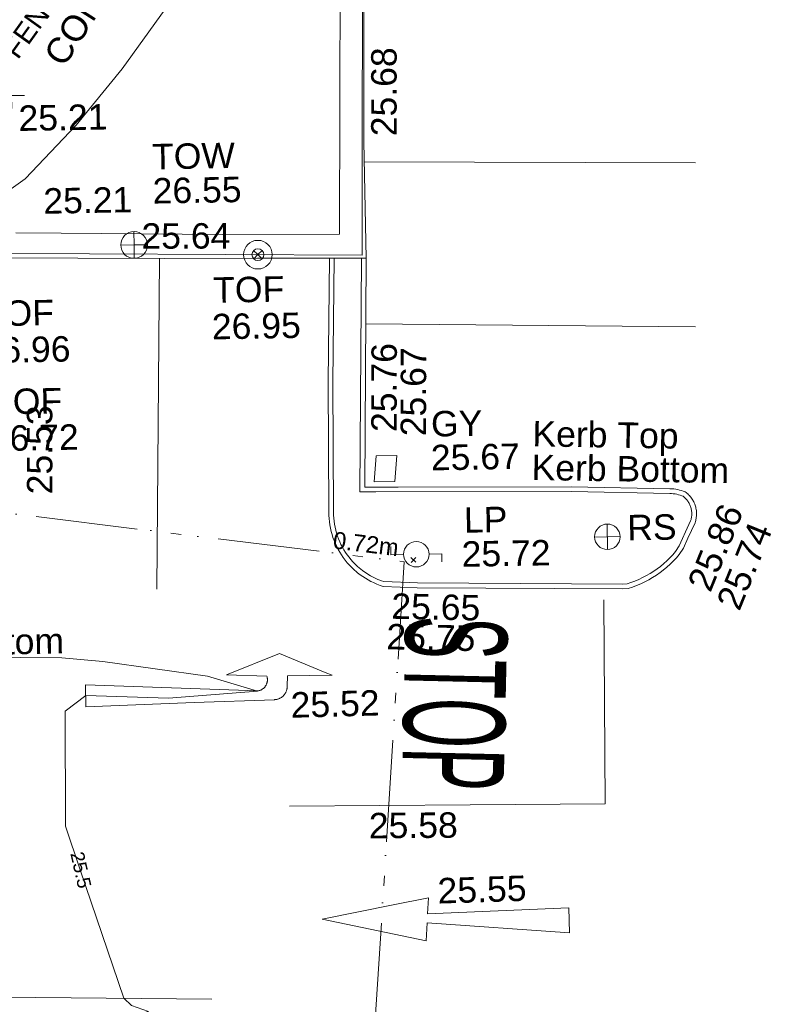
# Model space of a CAD drawing. Header units: millimetres. Extents: x -290717 to 520720, y -103372 to 287762.
# Tile 212 of 256: x -6642 to 4420, y -46039 to -31526. Entities that reach past the tile are written whole.
import ezdxf

# ---------------------------------------------------------------- set-up
doc = ezdxf.new("R2010")
doc.units = ezdxf.units.MM
doc.linetypes.add('IMPORT-UG_ELEC_STREET LIGHTING_QLB2 _2_', pattern=[2700, 1500, -300.0000000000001, 0, -250, 150, -300.0000000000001, 0, -200])
for name, color, linetype, lineweight, true_color in [('00__TOPO__TOP_OF_FENCE_SYMBOL', 7, 'Continuous', 9, 0x666666), ('00_TOPO_FENCE_2D', 7, 'Continuous', 9, 0x3f7f4f), ('00_TOPO_FOOTPATH', 7, 'Continuous', 9, 0xa50000), ('00_TOPO_FURN_LAMP_POST', 7, 'Continuous', 9, 0x666666), ('00_TOPO_FURN_SIGN', 7, 'Continuous', 9, 0x666666), ('00_TOPO_LEVEL_SPOT', 7, 'Continuous', 9, 0x666666), ('00_TOPO_TOP_OF_FENCE', 7, 'Continuous', 9, 0x666666), ('00_TOPO_TOP_OF_WALL', 7, 'Continuous', 9, 0x666666), ('00_TOPO_WALL', 7, 'Continuous', 9, 0x7c00a5), ('00_UAV_FURN_LAMP_POST', 7, 'Continuous', 9, 0xa50000), ('00_UAV_FURN_SIGN', 6, 'Continuous', 9, 0xff00ff), ('00_UAV_KERB_BOTTOM', 1, 'Continuous', 9, 0xff0000), ('00_UAV_KERB_TOP', 7, 'Continuous', 9, 0xa500a5), ('00_UAV_ROAD_MARKING_WHITE_CONTINUOUS', 7, 'Continuous', 9, 0x999999), ('00_UAV_ROAD_MARKING_YELLOW_CONTINUOUS', 40, 'Continuous', 9, 0xffbf00), ('00_UAV_SERV_GULLY', 7, 'Continuous', 9, 0x5252a5), ('00_UAV_WALL', 7, 'Continuous', 9, 0x7c00a5), ('01_DTM_CONTOUR_MNR', 7, 'Continuous', 9, 0xa5a552), ('01_DTM_CONTOUR_MNR_LABELS', 7, 'Continuous', 9, 0xa5a552), ('12333-PUM-2D-U-0001-C01 - Rev2_REVIT IMPORT_dwg', 7, 'Continuous', 9, 0x767676), ('FENCE_TXT', 7, 'Continuous', 9, 0xa55200), ('PUM-ELECTRIC-SL-QLB2', 7, 'IMPORT-UG_ELEC_STREET LIGHTING_QLB2 _2_', 9, 0xff7f7f)]:
    doc.layers.add(name, color=color, linetype=linetype, lineweight=lineweight, true_color=true_color)
for name, color, linetype, lineweight in [('00_TOPO_SURVEY_TEXT', 7, 'Continuous', 9), ('00_UAV_ROAD_TEXT', 7, 'Continuous', 9), ('GEN-TEXT', 7, 'Continuous', 9)]:
    doc.layers.add(name, color=color, linetype=linetype, lineweight=lineweight)
doc.styles.add('Arial_1', font='arial.ttf', dxfattribs={"height": 250})
doc.styles.add('Arial_3', font='arial.ttf', dxfattribs={"height": 299.9999999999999})
doc.styles.add('Swis721 Lt BT_1', font='swissl.ttf', dxfattribs={"height": 200})
doc.styles.add('Swis721 Lt BT_2', font='swissl.ttf', dxfattribs={"height": 375})
doc.styles.add('Swis721 Lt BT_7', font='swissl.ttf', dxfattribs={"width": 0.4500000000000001, "height": 1500})

# ---------------------------------------------------------------- blocks, each defined once
blk = doc.blocks.new('12333-PUM-2D-U-0001-C01 - Rev2_REVIT IMPORT_dwg_MM-2077200-Site Location Plan Existing')
at = {"layer": '00_TOPO_LEVEL_SPOT', "color": 254, "true_color": 0xcccccc, "flags": 128}
for points in [[(500.0000000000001, 0), (0, 0), (0, 500.0000000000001)], [(0, -500.0000000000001), (0, 0), (-500.0000000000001, 0)]]:
    blk.add_lwpolyline(points, dxfattribs=at)
blk = doc.blocks.new('12333-PUM-2D-U-0001-C01 - Rev2_REVIT IMPORT_dwg_MSL_Node_LineworkTOF-2077201-Site Location Plan Existing')
at = {"layer": '00__TOPO__TOP_OF_FENCE_SYMBOL', "color": 254, "true_color": 0xcccccc, "flags": 128}
for points in [[(165.3591892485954, 165.3591892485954), (0, 0), (-165.3591892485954, 165.3591892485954)], [(165.3591892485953, -165.3591892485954), (0, 0), (-165.3591892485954, -165.3591892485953)]]:
    blk.add_lwpolyline(points, dxfattribs=at)
at = {"layer": '00__TOPO__TOP_OF_FENCE_SYMBOL', "color": 254, "true_color": 0xcccccc}
for radius in [562.5594001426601, 233.853208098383]:
    blk.add_circle((0, 0), radius, dxfattribs=at)
blk = doc.blocks.new('12333-PUM-2D-U-0001-C01 - Rev2_REVIT IMPORT_dwg_TOW-2077202-Site Location Plan Existing')
at = {"layer": '00_TOPO_TOP_OF_WALL', "color": 254, "true_color": 0xcccccc, "flags": 128}
for points in [[(0, 525.0554400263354), (0, 0), (-525.0554401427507, 0)], [(525.0554401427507, 0), (0, 0), (0, -525.0554400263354)]]:
    blk.add_lwpolyline(points, dxfattribs=at)
at = {"layer": '00_TOPO_TOP_OF_WALL', "color": 254, "true_color": 0xcccccc}
blk.add_circle((0, 0), 525.0554401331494, dxfattribs=at)
blk = doc.blocks.new('12333-PUM-2D-U-0001-C01 - Rev2_REVIT IMPORT_dwg_MSL_Lamp_Post_SYM-2077240-Site Location Plan Existing')
at = {"layer": '00_TOPO_FURN_LAMP_POST', "color": 254, "true_color": 0xcccccc, "flags": 128}
for points in [[(-500.1060478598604, 0), (-1000.212095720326, 0), (-1000.212095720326, 316.7338303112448)], [(500.1060478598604, 0), (1000.21209571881, 0), (1000.21209571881, -316.7338303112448)]]:
    blk.add_lwpolyline(points, dxfattribs=at)
at = {"layer": '00_TOPO_FURN_LAMP_POST', "color": 254, "true_color": 0xcccccc}
blk.add_circle((0, 0), 500.1060478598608, dxfattribs=at)
blk = doc.blocks.new('12333-PUM-2D-U-0001-C01 - Rev2_REVIT IMPORT_dwg_MSL_RoadSign_SYM-2077242-Site Location Plan Existing')
at = {"layer": '00_TOPO_FURN_SIGN', "color": 254, "true_color": 0xcccccc}
for p, q in [((-0.2287617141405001, -500.0000000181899), (-0.2287617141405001, 499.9999999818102)), ((-500.2287617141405, 0), (499.7712382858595, 0))]:
    blk.add_line(p, q, dxfattribs=at)
blk.add_circle((-0.2287617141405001, 0), 500.0000000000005, dxfattribs=at)
blk = doc.blocks.new('12333-PUM-2D-U-0001-C01 - Rev2_REVIT IMPORT_dwg_MGS62954_T2_Galway_ITM_3d_Rev1-2077680-Site Location Plan Existing')
at = {"layer": '00_TOPO_FENCE_2D', "color": 254, "true_color": 0xcccccc, "flags": 128}
blk.add_lwpolyline([(533902948.7438098, 725542172.8002026), (533900153.5282566, 725542340.329408), (533899753.0120585, 725520459.3475239), (533893723.5134206, 725520593.1679102), (533893691.0967346, 725519041.971383), (533893689.6295341, 725518971.7632015), (533893631.0029881, 725516166.377903), (533882627.5718876, 725516344.970739), (533882619.3324398, 725516345.1044707), (533880070.9828296, 725516386.4658406), (533879974.9136089, 725510994.8760719), (533879974.3213546, 725510961.6376125), (533879864.3060461, 725504787.3665131)], dxfattribs=at)
at = {"layer": '00_TOPO_FOOTPATH', "color": 254, "true_color": 0xcccccc, "flags": 128}
blk.add_lwpolyline([(533893659.8650233, 725520891.9326516), (533894230.0000001, 725521280.0000001), (533894810.0000002, 725521670.0000001), (533895572.9306952, 725522449.160215), (533896265.3548286, 725523269.3074124), (533897160.625759, 725524470.5105618), (533897731.8435122, 725525513.4660544), (533898323.9473415, 725526552.9147961), (533898678.4279717, 725527377.6542647), (533899136.625811, 725528400.4852687), (533899470.6652274, 725529440.442454), (533899603.2063895, 725529849.7569897)], dxfattribs=at)
at = {"layer": '00_TOPO_WALL', "color": 254, "true_color": 0xcccccc, "flags": 128}
blk.add_lwpolyline([(533894657.7046306, 725520875.2225811), (533895324.9494088, 725520858.753671), (533897702.9947582, 725520800.0588473), (533899426.0718925, 725520775.6691966), (533899541.5531454, 725526496.2125671), (533899633.2890419, 725531486.0619782), (533899729.1154457, 725536093.6587251), (533899815.5328317, 725540319.5527413), (533899889.2109225, 725542688.2207142), (533900258.425954, 725542671.5584918), (533901200.5230905, 725542636.9706442)], dxfattribs=at)
at = {"layer": '00_UAV_KERB_BOTTOM', "color": 254, "true_color": 0xcccccc, "flags": 128}
blk.add_lwpolyline([(533899270.6495088, 725520423.5926023), (533899220.3510653, 725518598.7650706), (533899197.3510653, 725516682.7650708), (533899197.3131486, 725516681.2193251), (533899197.174655, 725516633.4996667), (533899199.0345749, 725516585.816067), (533899202.889645, 725516538.2521794), (533899208.7331026, 725516490.8914468), (533899216.554696, 725516443.8169564), (533899226.3407037, 725516397.1112925), (533899238.0739576, 725516350.856393), (533899251.7338737, 725516305.1334046), (533899267.2964877, 725516260.0225407), (533899284.7344974, 725516215.6029415), (533899304.0173109, 725516171.952534), (533899325.1110994, 725516129.1478957), (533899347.9788573, 725516087.2641205), (533899372.5804667, 725516046.3746866), (533899398.8727682, 725516006.5513284), (533899426.809636, 725515967.8639094), (533899456.3420593, 725515930.3803), (533899487.4182284, 725515894.1662601), (533899519.983625, 725515859.2853209), (533899553.9811184, 725515825.7986752), (533899589.3510653, 725515793.7650707), (533899604.5088498, 725515780.834966), (533899641.7173601, 725515750.9566838), (533899680.1444049, 725515722.6627406), (533899719.7225697, 725515696.0027736), (533899760.3824215, 725515671.0235535), (533899798.5884212, 725515649.7021525), (533899802.0526288, 725515647.7689023), (533899844.660088, 725515626.2796166), (533899888.130051, 725515606.5933958), (533899932.386257, 725515588.7447764), (533899977.3510653, 725515572.7650708), (533900480.3510653, 725515543.7650707), (533903511.1038259, 725515474.2284054), (533903588.2597293, 725515478.5011309), (533903651.3070666, 725515497.9129119), (533903713.4862196, 725515519.9478137), (533903774.6881052, 725515544.56718), (533903834.8053542, 725515571.7278199), (533903893.7325006, 725515601.3820843), (533903951.3661662, 725515633.47795), (533904007.6052419, 725515667.9591091), (533904062.3510652, 725515704.7650706), (533904111.0118865, 725515740.3927636), (533904162.6337982, 725515781.4654094), (533904212.4904847, 725515824.6637287), (533904260.4944806, 725515869.911937), (533904306.5615703, 725515917.1306539), (533904350.6109369, 725515966.2370414), (533904412.4492909, 725516059.6441764), (533904482.1374184, 725516205.0205798), (533904590.3510653, 725516430.7650708), (533904595.9522122, 725516446.8293258), (533904600.7209547, 725516462.6382738), (533904604.823504, 725516478.6330489), (533904608.2526631, 725516494.7855911), (533904611.0024159, 725516511.0675629), (533904613.0679387, 725516527.4504002), (533904614.4456075, 725516543.9053621), (533904615.1330054, 725516560.4035813), (533904615.1289269, 725516576.9161135), (533904614.4333787, 725516593.4139909), (533904613.0475814, 725516609.8682703), (533904610.9739659, 725516626.2500854), (533904608.2161701, 725516642.5306967), (533904604.779032, 725516658.6815429), (533904600.6685817, 725516674.6742895), (533904595.8920303, 725516690.4808797), (533904590.4577574, 725516706.0735838), (533904584.3752967, 725516721.4250469), (533904577.6553186, 725516736.508337), (533904570.3096125, 725516751.296993), (533904562.3510653, 725516765.7650707), (533904553.6097478, 725516780.1765174), (533904544.4565004, 725516793.9199449), (533904534.7357666, 725516807.268019), (533904524.4646003, 725516820.1973227), (533904513.6610206, 725516832.685173), (533904502.3439806, 725516844.7096628), (533904490.533334, 725516856.249696), (533904478.249801, 725516867.2850286), (533904465.5149309, 725516877.7963002), (533904452.3510653, 725516887.7650706), (533904425.289602, 725516898.2904158), (533904398.0033544, 725516907.6031425), (533904370.3510652, 725516915.7650708), (533904344.3694562, 725516922.3054421), (533904316.1485445, 725516928.2085195), (533904287.7051921, 725516932.9246495), (533904259.0892985, 725516936.4455589), (533904230.3510653, 725516938.7650706), (533902779.3510653, 725516991.7650708), (533900225.4585781, 725517031.9970495), (533899732.3510653, 725517039.7650706), (533899813.6983145, 725520414.7649821)], dxfattribs=at)
at = {"layer": '00_UAV_KERB_TOP', "color": 254, "true_color": 0xcccccc, "flags": 128}
blk.add_lwpolyline([(533899340.6447324, 725520422.454783), (533899290.3394883, 725518597.3805186), (533899267.3407619, 725516681.4866226), (533899267.1786156, 725516634.7627962), (533899268.9242357, 725516590.00955), (533899272.5423961, 725516545.3686593), (533899278.026749, 725516500.9184387), (533899285.3676735, 725516456.7368695), (533899294.5522905, 725516412.9014611), (533899305.5644879, 725516369.489116), (533899318.3849456, 725516326.5759933), (533899332.9911729, 725516284.2373779), (533899349.357545, 725516242.547546), (533899367.4553502, 725516201.5796361), (533899387.2528387, 725516161.405519), (533899408.7152786, 725516122.0956742), (533899431.8050177, 725516083.7190647), (533899456.481549, 725516046.3430158), (533899482.7015811, 725516010.0330981), (533899510.4191155, 725515974.853011), (533899539.5855259, 725515940.864473), (533899570.1496446, 725515908.1271112), (533899602.057852, 725515876.6983579), (533899635.5707693, 725515846.3466147), (533899649.14739, 725515834.7652967), (533899684.4023402, 725515806.4557151), (533899720.4678847, 725515779.9005513), (533899757.6138083, 725515754.8789493), (533899795.7749448, 725515731.4348052), (533899834.8843462, 725515709.6092478), (533899874.8734014, 725515689.4405674), (533899900.5470937, 725515677.8137349), (533899915.6719562, 725515670.9641459), (533899957.2084359, 725515654.2123976), (533899991.3663413, 725515642.0732763), (533900483.1692765, 725515613.7188324), (533903509.9696497, 725515544.2728494), (533903575.8424134, 725515547.9207394), (533903629.3074722, 725515564.3822119), (533903688.7224774, 725515585.4375615), (533903747.2036588, 725515608.9624844), (533903804.6484209, 725515634.9157094), (533903860.9559858, 725515663.2517061), (533903916.0275711, 725515693.9207634), (533903969.7665624, 725515726.8690772), (533904022.1308954, 725515762.0739479), (533904068.5270755, 725515796.0435524), (533904117.9033897, 725515835.3295032), (533904165.5437182, 725515876.6074592), (533904211.4137166, 725515919.8441775), (533904255.4329135, 725515964.9638062), (533904295.0760437, 725516009.158106), (533904351.4148748, 725516094.2581847), (533904500.9368747, 725516406.1760311), (533904525.5720109, 725516457.567389), (533904529.35831, 725516468.4488124), (533904533.2801366, 725516481.4501334), (533904536.654084, 725516494.604279), (533904539.4742336, 725516507.8881725), (533904541.7356376, 725516521.2785094), (533904543.434329, 725516534.7517987), (533904544.5673276, 725516548.284403), (533904545.1326454, 725516561.8525819), (533904545.1292912, 725516575.4325327), (533904544.5572705, 725516589.000431), (533904543.417587, 725516602.5324744), (533904541.7122402, 725516616.0049223), (533904539.4442216, 725516629.3941401), (533904536.6175101, 725516642.676639), (533904533.2370648, 725516655.8291166), (533904529.3088165, 725516668.8284986), (533904524.8396558, 725516681.6519797), (533904519.8374239, 725516694.2770636), (533904514.3108963, 725516706.6816014), (533904508.2697679, 725516718.8438314), (533904501.6566795, 725516730.8659596), (533904494.5357547, 725516742.5944294), (533904487.0080996, 725516753.8970605), (533904479.0137423, 725516764.8745522), (533904470.5667079, 725516775.5076457), (533904461.6818151, 725516785.7776872), (533904452.3746512, 725516795.6666595), (533904442.6615443, 725516805.1572136), (533904432.5595341, 725516814.2327003), (533904422.0863432, 725516822.8771982), (533904417.8676973, 725516826.0719067), (533904401.2916846, 725516832.516181), (533904376.7808266, 725516840.8816742), (533904351.8913975, 725516848.2281086), (533904328.6530223, 725516854.0779237), (533904303.2517846, 725516859.3911989), (533904277.7015151, 725516863.6276333), (533904251.9962543, 725516866.7904174), (533904226.2557517, 725516868.867977), (533902777.521998, 725516921.785199), (533899894.0908344, 725516967.2084665), (533899660.6705405, 725516970.8855829), (533899743.7054081, 725520415.9027634)], dxfattribs=at)
at = {"layer": '00_UAV_ROAD_MARKING_WHITE_CONTINUOUS', "color": 254, "true_color": 0xcccccc}
for p, q in [((533899807.7897848, 725521834.0884924), (533904692.3510652, 725521735.7650707)), ((533896765.4260319, 725520464.6944778), (533896642.4030234, 725515590.9121255)), ((533904649.3510655, 725519317.7650708), (533899790.34088, 725519445.6930075))]:
    blk.add_line(p, q, dxfattribs=at)
at = {"layer": '00_UAV_ROAD_MARKING_WHITE_CONTINUOUS', "color": 254, "true_color": 0xcccccc, "flags": 128}
blk.add_lwpolyline([(533903224.549544, 725515319.0142174), (533903194.549544, 725512312.0142174), (533901203.7980354, 725512331.690747), (533898540.549544, 725512358.0142174)], dxfattribs=at)
for points in [[(533895565.4030231, 725514199.9121253), (533898101.4030231, 725514063.9121252), (533898108.3518088, 725514064.8922324), (533898115.2534568, 725514066.162465), (533898122.0958591, 725514067.7205942), (533898128.8670115, 725514069.5638868), (533898135.5550357, 725514071.6891088), (533898142.148198, 725514074.0925323), (533898148.6349322, 725514076.7699403), (533898155.0038583, 725514079.7166363), (533898157.403023, 725514080.9121253), (533898163.5908012, 725514084.2223574), (533898169.6345336, 725514087.7888029), (533898175.5236172, 725514091.605205), (533898181.2477209, 725514095.6648694), (533898186.7968025, 725514099.9606729), (533898192.1611269, 725514104.4850799), (533898197.3312835, 725514109.2301525), (533898202.2982019, 725514114.1875668), (533898207.0531686, 725514119.3486254), (533898211.5878415, 725514124.7042744), (533898215.8942655, 725514130.2451179), (533898219.9648857, 725514135.9614356), (533898223.7925605, 725514141.8431987), (533898227.3705754, 725514147.8800888), (533898230.6926529, 725514154.0615157), (533898233.752965, 725514160.3766342), (533898236.5461431, 725514166.8143663), (533898239.067287, 725514173.3634171), (533898241.3119734, 725514180.012298), (533898243.2762645, 725514186.7493443), (533898244.9567146, 725514193.5627373), (533898246.3503754, 725514200.4405235), (533898247.4548017, 725514207.3706374), (533898248.2680563, 725514214.3409209), (533898248.7887125, 725514221.3391458), (533898249.0158566, 725514228.3530347), (533898248.9490904, 725514235.3702834), (533898248.5885306, 725514242.3785806), (533898247.9348102, 725514249.3656319), (533898246.9890761, 725514256.3191792), (533898245.752987, 725514263.2270238), (533898244.2287117, 725514270.0770472), (533898242.4189242, 725514276.857232), (533897646.4030231, 725514306.9121252), (533898431.4030229, 725514610.9121252), (533899102.1518834, 725514320.600926), (533899205.4030231, 725514275.9121253), (533898547.403023, 725514278.9121255), (533898537.403023, 725514126.9121255), (533898537.3647547, 725514118.8321021), (533898536.9881636, 725514110.7607689), (533898536.2739106, 725514102.7122858), (533898535.2232487, 725514094.7007722), (533898533.8380209, 725514086.740283), (533898532.1206574, 725514078.8447841), (533898530.0741712, 725514071.0281266), (533898527.7021526, 725514063.3040236), (533898525.0087628, 725514055.6860256), (533898521.9987268, 725514048.1874975), (533898518.6773254, 725514040.821594), (533898515.0503854, 725514033.6012377), (533898511.1242697, 725514026.539095), (533898506.905866, 725514019.6475561), (533898502.4025749, 725514012.9387105), (533898497.6222968, 725514006.424328), (533898492.5734175, 725514000.1158369), (533898487.0860193, 725513993.827907), (533898481.5188989, 725513987.9716785), (533898475.7114284, 725513982.3537139), (533898469.673796, 725513976.983869), (533898463.416594, 725513971.8715637), (533898456.9507995, 725513967.0257674), (533898450.2877556, 725513962.4549811), (533898443.4391518, 725513958.1672235), (533898436.4170026, 725513954.1700166), (533898429.2336274, 725513950.4703733), (533898421.9016284, 725513947.0747836), (533898414.4338682, 725513943.9892046), (533898406.8434477, 725513941.2190495), (533898399.1436834, 725513938.7691783), (533898391.348083, 725513936.6438884), (533898383.470323, 725513934.8469088), (533898375.5242232, 725513933.3813919), (533898367.5237241, 725513932.2499084), (533898359.4828613, 725513931.4544438), (533898351.4157409, 725513930.9963932), (533898348.403023, 725513930.9121252), (533897161.4030229, 725513911.9121252), (533895565.4030231, 725513873.9121252)], [(533902635.5495441, 725510420.0142176), (533900542.5495442, 725510601.0142176), (533900519.5495443, 725510339.0142176), (533898992.5495443, 725510685.0142177), (533900043.841509, 725510876.5829759), (533900567.5495442, 725510972.0142179), (533900548.5495442, 725510735.0142176), (533902633.5495442, 725510787.0142176)]]:
    blk.add_lwpolyline(points, close=True, dxfattribs=at)
at = {"layer": '00_UAV_ROAD_MARKING_YELLOW_CONTINUOUS', "color": 254, "true_color": 0xcccccc, "flags": 128}
blk.add_lwpolyline([(533897347.5495442, 725509534.0142176), (533894753.5495442, 725509602.0142177), (533892349.6303622, 725509648.5280454)], dxfattribs=at)
at = {"layer": '00_UAV_SERV_GULLY', "color": 254, "true_color": 0xcccccc}
for p, q in [((533899872, 725517116.4), (533899910.1000001, 725517497.4)), ((533899910.1000001, 725517497.4), (533900214.9000001, 725517497.4000002)), ((533900214.9000001, 725517497.4000002), (533900176.8, 725517116.4)), ((533899872, 725517116.4), (533900176.8, 725517116.4))]:
    blk.add_line(p, q, dxfattribs=at)
at = {"layer": '00_UAV_WALL', "color": 254, "true_color": 0xcccccc, "flags": 128}
blk.add_lwpolyline([(533901200.5230905, 725542636.9706442), (533901786.4952061, 725542583.9448441), (533903034.3519866, 725542533.4820969), (533903017.8944718, 725542194.881997), (533903014.4952061, 725542124.9448441), (533901638.6535566, 725542192.9782804), (533900203.4952061, 725542263.9448442), (533900157.3982797, 725538701.7312901), (533900156.4952061, 725538631.9448441), (533900034.5347881, 725533703.2543718), (533900025.4952061, 725533337.9448441), (533899927.5495442, 725528941.0142176), (533899923.3629341, 725528705.3610917), (533899834.5521271, 725523706.4374171), (533899806.5555055, 725522130.5821986), (533899813.6983145, 725520414.7649821), (533899743.7054081, 725520415.9027634), (533899340.6447324, 725520422.454783), (533899270.6495088, 725520423.5926023), (533898213.1148051, 725520440.7835333), (533896845.5495443, 725520463.0142177), (533894277.2271364, 725520516.8741827)], dxfattribs=at)
at = {"layer": '01_DTM_CONTOUR_MNR', "color": 254, "true_color": 0xcccccc, "flags": 128}
blk.add_lwpolyline([(533894410.0000001, 725509163.8866279), (533895760, 725509150), (533895909.2427333, 725509255.4360021), (533896410.0000001, 725509370.0000001), (533896163.4851303, 725509459.7304834), (533896050.0000001, 725509570.0000001), (533895441.0583249, 725511472.2870702), (533895233.8535544, 725512119.5788747), (533895262.3411759, 725513814.1578163), (533895570.0000001, 725514040.0000001), (533896785.3997387, 725513978.3233182), (533898100, 725514060.0000002), (533897367.400221, 725514295.0548195), (533895830.0291486, 725514537.7948754), (533895223.7534997, 725514601.048105), (533893393.0729823, 725514648.9516379)], dxfattribs=at)
at = {"xscale": 0.375, "yscale": 0.375, "zscale": 0.375}
for name, p in [('12333-PUM-2D-U-0001-C01 - Rev2_REVIT IMPORT_dwg_MM-2077200-Site Location Plan Existing', (533894630.0000001, 725522900)), ('12333-PUM-2D-U-0001-C01 - Rev2_REVIT IMPORT_dwg_TOW-2077202-Site Location Plan Existing', (533896396.0702585, 725520668.1971545)), ('12333-PUM-2D-U-0001-C01 - Rev2_REVIT IMPORT_dwg_MSL_Node_LineworkTOF-2077201-Site Location Plan Existing', (533898217.5848063, 725520493.4252279)), ('12333-PUM-2D-U-0001-C01 - Rev2_REVIT IMPORT_dwg_MSL_RoadSign_SYM-2077242-Site Location Plan Existing', (533903295.4368509, 725516245.7650706)), ('12333-PUM-2D-U-0001-C01 - Rev2_REVIT IMPORT_dwg_MSL_Lamp_Post_SYM-2077240-Site Location Plan Existing', (533900475.3510653, 725516037.7650707))]:
    blk.add_blockref(name, p, dxfattribs=at)
at = {"layer": '00_TOPO_LEVEL_SPOT', "insert": (533894725.0808527, 725522752.6102246), "char_height": 375, "width": 1495.902363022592, "attachment_point": 1, "line_spacing_factor": 1.005061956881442, "style": 'Swis721 Lt BT_2'}
blk.add_mtext('25.21', dxfattribs=at)
at = {"layer": '00_TOPO_SURVEY_TEXT', "color": 251, "true_color": 0x666666, "insert": (533895095.5207656, 725523497.8282566), "char_height": 375, "width": 3286.236302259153, "attachment_point": 1, "rotation": 56.497631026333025, "line_spacing_factor": 1.005061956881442, "style": 'Swis721 Lt BT_2'}
blk.add_mtext('CONCRETE', dxfattribs=at)
at = {"layer": '00_TOPO_TOP_OF_FENCE', "char_height": 375, "attachment_point": 1, "line_spacing_factor": 1.005061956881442, "style": 'Swis721 Lt BT_2'}
for s, insert, width in [('TOF', (533897549.259831, 725520170.6383879), 1163.479615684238), ('TOF', (533894149.3677992, 725519882.0772358), 1163.479615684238), ('26.95', (533897520.8551532, 725519631.2712514), 1495.902363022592), ('26.96', (533894120.9631214, 725519342.7100996), 1495.902363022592), ('TOF', (533894247.7618417, 725518580.6010548), 1163.479615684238), ('26.72', (533894219.3571639, 725518041.2339184), 1495.902363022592)]:
    blk.add_mtext(s, dxfattribs=dict(at, insert=insert, width=width))
at = {"layer": '00_TOPO_TOP_OF_WALL', "char_height": 375, "attachment_point": 1, "line_spacing_factor": 1.005061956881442, "style": 'Swis721 Lt BT_2'}
for s, insert, width in [('TOW', (533896682.8854433, 725522151.7911887), 1343.937678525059), ('26.55', (533896682.8854433, 725521648.0544702), 1495.902363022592)]:
    blk.add_mtext(s, dxfattribs=dict(at, insert=insert, width=width))
at = {"layer": '00_TOPO_WALL', "color": 251, "true_color": 0x666666, "insert": (533895069.7682399, 725521526.2824751), "char_height": 375, "width": 1495.902363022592, "attachment_point": 1, "line_spacing_factor": 1.005061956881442, "style": 'Swis721 Lt BT_2'}
blk.add_mtext('25.21', dxfattribs=at)
at = {"layer": '00_UAV_FURN_LAMP_POST', "color": 251, "true_color": 0x666666, "char_height": 375, "attachment_point": 1, "line_spacing_factor": 1.005061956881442, "style": 'Swis721 Lt BT_2'}
for s, insert, width in [('LP', (533901185.6010097, 725516717.2875732), 707.5855621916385), ('25.72', (533901142.8561825, 725516215.3736556), 1495.902363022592)]:
    blk.add_mtext(s, dxfattribs=dict(at, insert=insert, width=width))
at = {"layer": '00_UAV_FURN_SIGN', "color": 251, "true_color": 0x666666, "insert": (533903589.9755341, 725516562.4352183), "char_height": 375, "width": 783.5679044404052, "attachment_point": 1, "line_spacing_factor": 1.005061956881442, "style": 'Swis721 Lt BT_2'}
blk.add_mtext('RS', dxfattribs=at)
at = {"layer": '00_UAV_KERB_BOTTOM', "color": 251, "true_color": 0x666666, "char_height": 375, "attachment_point": 1, "line_spacing_factor": 1.005061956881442, "style": 'Swis721 Lt BT_2'}
for s, insert, width, rotation in [('25.67', (533900273.9250474, 725517781.1933357), 1495.902363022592, 88.86356633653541), ('25.53', (533894753.4615787, 725517020.6924679), 1495.902363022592, 89.09331434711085), ('Kerb Bottom', (533902202.8164186, 725517477.5053152), 3414.456504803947, 358.0773455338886), ('25.74', (533904875.4615053, 725515250.4214135), 1495.902363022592, 66.86936831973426), ('25.65', (533900101.8470256, 725515468.3611988), 1495.902363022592, 357.8121945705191), ('Kerb Bottom', (533892349.3146452, 725515038.9282126), 3414.456504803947, 0.06628056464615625)]:
    blk.add_mtext(s, dxfattribs=dict(at, insert=insert, width=width, rotation=rotation))
at = {"layer": '00_UAV_KERB_TOP', "color": 251, "true_color": 0x666666, "char_height": 375, "attachment_point": 1, "line_spacing_factor": 1.005061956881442, "style": 'Swis721 Lt BT_2'}
for s, insert, width, rotation in [('25.76', (533899842.4738109, 725517851.5868598), 1495.902363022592, 88.86356633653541), ('Kerb Top', (533902223.5904873, 725517973.3808389), 2493.170605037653, 358.0773455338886), ('25.86', (533904453.2832113, 725515532.656217), 1495.902363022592, 66.86936831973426), ('25.75', (533900021.108389, 725515019.7880672), 1495.902363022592, 357.8121945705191)]:
    blk.add_mtext(s, dxfattribs=dict(at, insert=insert, width=width, rotation=rotation))
at = {"layer": '00_UAV_ROAD_MARKING_WHITE_CONTINUOUS', "color": 251, "true_color": 0x666666, "char_height": 375, "width": 1495.902363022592, "attachment_point": 1, "line_spacing_factor": 1.005061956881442, "style": 'Swis721 Lt BT_2'}
for s, insert, rotation in [('25.52', (533898582.5836196, 725514034.7069745), 0.5334256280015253), ('25.58', (533899707.6318721, 725512237.5788625), 359.4337086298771), ('25.55', (533900699.1832808, 725511258.5848162), 0.803571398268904)]:
    blk.add_mtext(s, dxfattribs=dict(at, insert=insert, rotation=rotation))
at = {"layer": '00_UAV_ROAD_TEXT', "color": 251, "true_color": 0x666666, "insert": (533901803.0415484, 725515080.7103473), "char_height": 1500, "width": 2754.359906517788, "attachment_point": 1, "rotation": 267.68995777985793, "line_spacing_factor": 1.005061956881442, "style": 'Swis721 Lt BT_7'}
blk.add_mtext('STOP', dxfattribs=at)
at = {"layer": '00_UAV_SERV_GULLY', "color": 251, "true_color": 0x666666, "char_height": 375, "attachment_point": 1, "line_spacing_factor": 1.005061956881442, "style": 'Swis721 Lt BT_2'}
for s, insert, width in [('GY', (533900725.1152062, 725518142.3342469), 821.5590755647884), ('25.67', (533900714.5192288, 725517644.6475279), 1495.902363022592)]:
    blk.add_mtext(s, dxfattribs=dict(at, insert=insert, width=width))
at = {"layer": '00_UAV_WALL', "color": 251, "true_color": 0x666666, "char_height": 375, "width": 1495.902363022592, "attachment_point": 1, "line_spacing_factor": 1.005061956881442, "style": 'Swis721 Lt BT_2'}
for s, insert, rotation in [('25.68', (533899917.3798066, 725522209.5670282), 88.98219106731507), ('25.64', (533896509.8661157, 725520986.5038041), 359.06870096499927)]:
    blk.add_mtext(s, dxfattribs=dict(at, insert=insert, rotation=rotation))
at = {"layer": '01_DTM_CONTOUR_MNR_LABELS', "color": 251, "true_color": 0x666666, "insert": (533895550.048317, 725511491.552519), "char_height": 200, "width": 620.5117196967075, "attachment_point": 2, "rotation": 281.7817327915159, "line_spacing_factor": 1.005061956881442, "style": 'Swis721 Lt BT_1'}
blk.add_mtext('25.5', dxfattribs=at)
blk = doc.blocks.new('12333-PUM-2D-U-0001-C01 - Rev2_REVIT IMPORT_dwg-1620468-Site Location Plan Existing')
at = {"layer": 'GEN-TEXT', "color": 253, "true_color": 0xaaaaaa}
for p, q in [((259316.2299121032, -99935.67951698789), (259386.9405902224, -99864.96883886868)), ((259386.9405902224, -99935.67951698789), (259316.2299121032, -99864.96883886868))]:
    blk.add_line(p, q, dxfattribs=at)
at = {"layer": 'PUM-ELECTRIC-SL-QLB2', "color": 254, "true_color": 0xffd4d4, "flags": 128}
blk.add_lwpolyline([(258140.1651257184, -112114.3102688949), (258577.3501528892, -107819.3561786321), (259215.3501529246, -99924.35617861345), (253370.3501528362, -99103.35617861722), (241433.3501529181, -98776.35617868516), (241121.3501528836, -99052.3561786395), (238439.3501528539, -103803.3561786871), (238131.6102505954, -115576.9161900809)], dxfattribs=at)
blk.add_blockref('12333-PUM-2D-U-0001-C01 - Rev2_REVIT IMPORT_dwg_MGS62954_T2_Galway_ITM_3d_Rev1-2077680-Site Location Plan Existing', (-533641079.6498471, -725615854.3561786))
at = {"layer": 'FENCE_TXT', "insert": (252187.3606799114, -93900.4991392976), "char_height": 299.9999999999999, "width": 4135.620424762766, "attachment_point": 1, "rotation": 53.34389444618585, "line_spacing_factor": 0.9417779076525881, "style": 'Arial_3'}
blk.add_mtext('WOODEN FENCE', dxfattribs=at)
at = {"layer": 'PUM-ELECTRIC-SL-QLB2', "insert": (258673.1532547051, -99527.07931166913), "char_height": 250, "width": 1160.025439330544, "attachment_point": 2, "rotation": 352.0044332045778, "line_spacing_factor": 0.9417779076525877, "style": 'Arial_1'}
blk.add_mtext('0.72m', dxfattribs=at)

msp = doc.modelspace()

# ---------------------------------------------------------------- block references
at = {"layer": '12333-PUM-2D-U-0001-C01 - Rev2_REVIT IMPORT_dwg', "color": 254, "linetype": 'IMPORT-UG_ELEC_STREET LIGHTING_QLB2 _2_', "true_color": 0xffd4d4, "rotation": 0.9999999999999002}
msp.add_blockref('12333-PUM-2D-U-0001-C01 - Rev2_REVIT IMPORT_dwg-1620468-Site Location Plan Existing', (-261895.0770586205, 55869.5817132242), dxfattribs=at)

doc.saveas('drawing.dxf')
